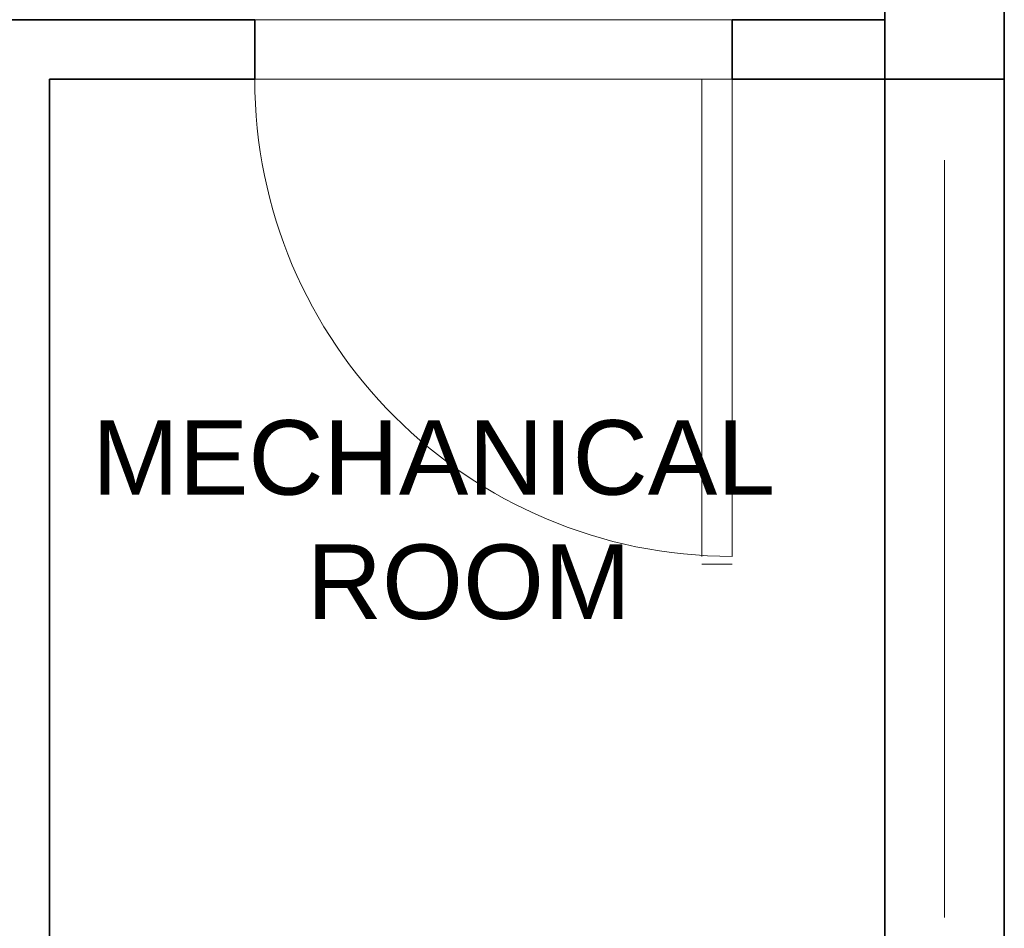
# Model space of a CAD drawing. Header units: millimetres. Extents: x -1387 to 25395, y 3819 to 34407.
# Tile 8 of 14: x 15542 to 17192, y 17946 to 19470. Entities that reach past the tile are written whole.
import ezdxf

# ---------------------------------------------------------------- set-up
doc = ezdxf.new("R2010")
doc.units = ezdxf.units.MM
doc.header["$LTSCALE"] = 100
doc.linetypes.add('Grid Line', pattern=[22.225, 12.7, -3.175, 3.175, -3.175])
for name, color, linetype, lineweight in [('A-DOOR', 31, 'Continuous', 18), ('A-FLOR-OTLN', 6, 'Continuous', 9), ('A-WALL', 113, 'Continuous', 18), ('G-ANNO-TEXT', 231, 'Continuous', 9), ('S-COLS', 4, 'Continuous', 18), ('S-GRID', 1, 'Continuous', 9)]:
    doc.layers.add(name, color=color, linetype=linetype, lineweight=lineweight)
doc.styles.add('Arial_1', font='arial.ttf', dxfattribs={"height": 125})

msp = doc.modelspace()

# ---------------------------------------------------------------- linework, layer by layer
at = {"layer": 'A-DOOR', "lineweight": 18}
for p, q in [((16685.4831965, 19370.1309751), (16685.4831965, 18570.1309751)), ((16736.4831965, 19370.1309751), (16736.4831965, 18570.1309751)), ((16736.4831965, 18557.0373959), (16685.4831965, 18557.0373959))]:
    msp.add_line(p, q, dxfattribs=at)
at = {"layer": 'A-DOOR'}
msp.add_arc((16736.4831965, 19370.1309751), 800, 180, 270, dxfattribs=at)
at = {"layer": 'A-FLOR-OTLN'}
for p, q in [((16736.4831965, 19470.1309751), (15936.4831965, 19470.1309751)), ((15936.4831965, 19370.1309751), (16736.4831965, 19370.1309751))]:
    msp.add_line(p, q, dxfattribs=at)
at = {"layer": 'A-WALL', "lineweight": 35}
for p, q in [((15404.9831965, 19470.1309751), (15936.4831965, 19470.1309751)), ((15936.4831965, 19470.1309751), (15936.4831965, 19370.1309751)), ((16736.4831965, 19470.1309751), (16992.4831965, 19470.1309751)), ((16736.4831965, 19370.1309751), (16736.4831965, 19470.1309751)), ((15936.4831965, 19370.1309751), (15592.4831965, 19370.1309751)), ((15592.4831965, 19370.1309751), (15592.4831965, 16670.1309751)), ((16992.4831965, 19370.1309751), (16736.4831965, 19370.1309751)), ((16992.4831965, 19370.1309751), (16992.4831965, 16670.1309751)), ((17192.4831965, 19370.1309751), (17192.4831965, 16670.1309751))]:
    msp.add_line(p, q, dxfattribs=at)
at = {"layer": 'S-COLS', "lineweight": 35}
msp.add_lwpolyline([(17192.4831965, 19770.1309751), (16992.4831965, 19770.1309751), (16992.4831965, 19370.1309751), (17192.4831965, 19370.1309751)], close=True, dxfattribs=at)
at = {"layer": 'S-GRID', "linetype": 'Grid Line'}
msp.add_line((17092.4831965, 9074.6545644), (17092.4831965, 33084.5688828), dxfattribs=at)

# ---------------------------------------------------------------- texts
at = {"layer": 'G-ANNO-TEXT', "color": 7, "insert": (16808.5696229, 18798.5284455), "char_height": 125, "width": 1026.988563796, "attachment_point": 3, "style": 'Arial_1'}
msp.add_mtext('MECHANICAL\\P\\pxqc;ROOM', dxfattribs=at)

doc.saveas('drawing.dxf')
